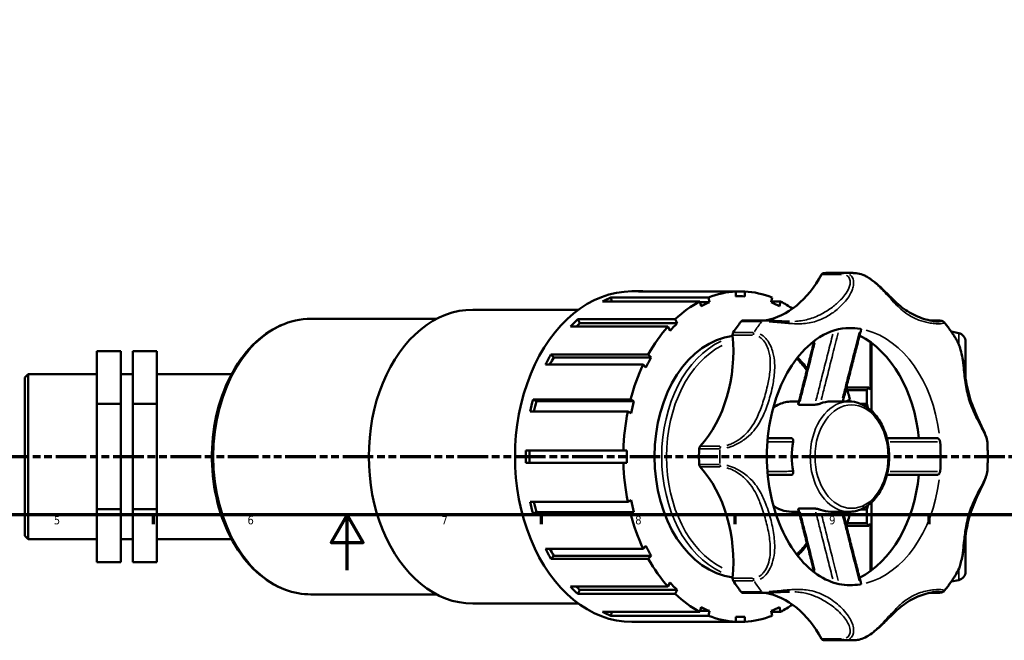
# Model space of a CAD drawing. Header units: millimetres. Extents: x 0 to 1099, y -440 to 851.
# Tile 3 of 11: x 302 to 658, y -25 to 199. Entities that reach past the tile are written whole.
import ezdxf

# ---------------------------------------------------------------- set-up
doc = ezdxf.new("R2010")
doc.units = ezdxf.units.MM
doc.linetypes.add('DOUBLE_DASH_CHAIN', pattern=[1.2403, 0.6614, -0.0827, 0.1654, -0.0827, 0.1654, -0.0827])
for name, color, linetype, lineweight in [('Border (ANSI)', 7, 'Continuous', 70), ('Section Line (ANSI)', 7, 'DOUBLE_DASH_CHAIN', 70), ('Visible (ANSI)', 7, 'Continuous', 50), ('Visible Narrow (ANSI)', 7, 'Continuous', 35)]:
    doc.layers.add(name, color=color, linetype=linetype, lineweight=lineweight)
doc.styles.add('Label Text (ANSI)', font='tahoma.ttf')
doc.styles.add('Note Text (ANSI)', font='tahoma.ttf')

# ---------------------------------------------------------------- blocks, each defined once
blk = doc.blocks.new('Borders Default Border')
at = {"layer": 'Border (ANSI)'}
for p, q in [((350.42, 20), (350.42, 16.55)), ((490.58, 20), (490.58, 16.55)), ((560.67, 20), (560.67, 16.55)), ((630.75, 20), (630.75, 16.55))]:
    blk.add_line(p, q, dxfattribs=at)
at = {"layer": 'Border (ANSI)', "flags": 128}
for points in [[(20, 20), (20, 574), (821, 574), (821, 20), (20, 20)], [(420.5, 0), (420.5, 20), (414.73, 10), (426.27, 10), (420.5, 20)]]:
    blk.add_lwpolyline(points, dxfattribs=at)
at = {"layer": 'Border (ANSI)', "char_height": 3.05, "attachment_point": 7, "style": 'Note Text (ANSI)'}
for s, insert in [('5', (314.48, 16.49)), ('6', (384.49, 16.49)), ('7', (454.6, 16.55)), ('8', (524.63, 16.48)), ('9', (594.7, 16.49))]:
    blk.add_mtext(s, dxfattribs=dict(at, insert=insert))
blk = doc.blocks.new('2dTransSection0')
at = {"layer": 'Section Line (ANSI)', "linetype": 'Continuous'}
for p, q in [((252.94, 51.03), (251.94, 46.03)), ((252.94, 46.03), (252.94, 51.03)), ((253.94, 46.03), (252.94, 51.03)), ((720.49, 51.03), (719.49, 46.03)), ((720.49, 46.03), (720.49, 51.03)), ((721.49, 46.03), (720.49, 51.03)), ((251.94, 46.03), (253.94, 46.03)), ((252.94, 41.03), (252.94, 46.03)), ((719.49, 46.03), (721.49, 46.03)), ((720.49, 41.03), (720.49, 46.03)), ((252.94, 41.03), (264.08, 41.03)), ((709.34, 41.03), (720.49, 41.03))]:
    blk.add_line(p, q, dxfattribs=at)
at = {"layer": 'Section Line (ANSI)', "linetype": 'DOUBLE_DASH_CHAIN', "ltscale": 16.726234}
blk.add_line((252.94, 41.03), (720.49, 41.03), dxfattribs=at)
at = {"layer": 'Section Line (ANSI)', "linetype": 'Continuous', "flags": 128}
for points in [[(253.94, 46.03), (252.94, 51.03), (251.94, 46.03), (253.94, 46.03)], [(721.49, 46.03), (720.49, 51.03), (719.49, 46.03), (721.49, 46.03)]]:
    blk.add_lwpolyline(points, dxfattribs=at)
at = {"layer": 'Section Line (ANSI)'}
for points in [[(253.94, 46.03), (252.94, 51.03), (251.94, 46.03), (253.94, 46.03)], [(721.49, 46.03), (720.49, 51.03), (719.49, 46.03), (721.49, 46.03)]]:
    blk.add_solid(points, dxfattribs=at)
at = {"layer": 'Section Line (ANSI)', "char_height": 4.57, "attachment_point": 7, "style": 'Label Text (ANSI)'}
for insert in [(245.58, 44.53), (723.96, 44.53)]:
    blk.add_mtext('A', dxfattribs=dict(at, insert=insert))

msp = doc.modelspace()

# ---------------------------------------------------------------- linework, layer by layer
at = {"layer": 'Visible (ANSI)'}
for p, q in [((594.633, 107.448), (602.147, 107.448)), ((523.446, 100.806), (527.36, 100.806)), ((560.987, 100.763), (525.762, 100.763)), ((560.987, 100.763), (564.183, 100.763)), ((560.987, 98.968), (560.987, 100.763)), ((564.183, 100.763), (564.183, 98.968)), ((548.012, 97.141), (512.788, 97.141)), ((515.827, 98.538), (551.052, 98.538)), ((515.827, 98.538), (516.148, 97.141)), ((548.404, 95.434), (548.012, 97.141)), ((551.444, 96.831), (548.083, 96.831)), ((551.052, 98.538), (551.444, 96.831)), ((562.585, 99.012), (560.987, 99.012)), ((573.725, 96.831), (574.117, 98.538)), ((573.797, 97.141), (577.157, 97.141)), ((577.157, 97.141), (576.765, 95.434)), ((465.913, 94.164), (504.082, 94.164)), ((407.423, 90.843), (452.838, 90.843)), ((503.825, 90.683), (539.05, 90.683)), ((503.825, 90.683), (504.571, 89.231)), ((539.796, 89.231), (504.571, 89.231)), ((539.05, 90.683), (539.796, 89.231)), ((570.96, 90.262), (563.445, 90.262)), ((631.264, 90.262), (633.335, 90.262)), ((536.464, 88.026), (501.24, 88.026)), ((537.21, 86.574), (536.464, 88.026)), ((641.536, 85.658), (638.839, 86.231)), ((609.635, 65.29), (609.635, 82.398)), ((610.031, 57.572), (610.031, 82.106)), ((644.031, 82.577), (644.031, 69.331)), ((330.031, 79.133), (338.698, 79.133)), ((330.031, 79.133), (330.031, 60.174)), ((338.698, 60.174), (338.698, 79.133)), ((351.698, 79.133), (343.031, 79.133)), ((343.031, 79.133), (343.031, 60.174)), ((351.698, 79.133), (351.698, 60.174)), ((494.127, 77.968), (529.352, 77.968)), ((494.127, 77.968), (495.154, 76.913)), ((530.378, 76.913), (495.154, 76.913)), ((529.352, 77.968), (530.378, 76.913)), ((527.473, 74.311), (492.249, 74.311)), ((528.5, 73.256), (527.473, 74.311)), ((304.031, 69.642), (305.223, 70.835)), ((304.031, 12.413), (304.031, 69.642)), ((305.223, 70.835), (305.223, 11.221)), ((305.223, 70.835), (330.031, 70.835)), ((338.698, 70.835), (343.031, 70.835)), ((351.698, 70.835), (378.712, 70.835)), ((609.085, 66.073), (600.965, 66.073)), ((601.278, 65.091), (608.35, 65.091)), ((608.35, 60.159), (608.35, 65.091)), ((609.635, 65.29), (609.085, 66.073)), ((487.682, 61.636), (522.907, 61.636)), ((487.682, 61.636), (488.889, 61.082)), ((524.114, 61.082), (488.889, 61.082)), ((522.907, 61.636), (524.114, 61.082)), ((581.15, 60.954), (583.812, 60.954)), ((595.309, 60.954), (601.954, 60.954)), ((601.056, 61.082), (602.263, 61.636)), ((330.031, 60.174), (338.698, 60.174)), ((330.031, 60.174), (330.031, 22.069)), ((338.698, 22.069), (338.698, 60.174)), ((351.698, 60.174), (343.031, 60.174)), ((343.031, 60.174), (343.031, 22.069)), ((351.698, 60.174), (351.698, 22.069)), ((521.919, 57.337), (486.694, 57.337)), ((523.126, 56.783), (521.919, 57.337)), ((583.927, 59.814), (589.591, 59.814)), ((608.35, 60.159), (606.012, 60.159)), ((485.121, 43.288), (520.345, 43.288)), ((520.345, 43.288), (521.614, 43.288)), ((520.345, 38.768), (485.121, 38.768)), ((521.614, 38.768), (520.345, 38.768)), ((521.919, 24.718), (523.126, 25.272)), ((330.031, 22.069), (338.698, 22.069)), ((330.031, 22.069), (330.031, 2.923)), ((338.698, 2.923), (338.698, 22.069)), ((351.698, 22.069), (343.031, 22.069)), ((343.031, 22.069), (343.031, 2.923)), ((351.698, 22.069), (351.698, 2.923)), ((486.694, 24.718), (521.919, 24.718)), ((583.927, 22.241), (589.591, 22.241)), ((606.012, 21.896), (608.35, 21.896)), ((608.35, 16.964), (608.35, 21.896)), ((610.031, -0.051), (610.031, 24.483)), ((488.889, 20.974), (487.682, 20.419)), ((522.907, 20.419), (487.682, 20.419)), ((524.114, 20.974), (488.889, 20.974)), ((524.114, 20.974), (522.907, 20.419)), ((581.15, 21.102), (583.812, 21.102)), ((595.309, 21.102), (601.954, 21.102)), ((602.263, 20.419), (601.056, 20.974)), ((600.965, 15.982), (609.085, 15.982)), ((608.35, 16.964), (601.278, 16.964)), ((609.085, 15.982), (609.635, 16.765)), ((609.635, -0.343), (609.635, 16.765)), ((304.031, 12.413), (305.223, 11.221)), ((305.223, 11.221), (330.031, 11.221)), ((338.698, 11.221), (343.031, 11.221)), ((351.698, 11.221), (378.712, 11.221)), ((644.031, 12.725), (644.031, -0.522)), ((492.249, 7.745), (527.473, 7.745)), ((527.473, 7.745), (528.5, 8.799)), ((495.154, 5.143), (494.127, 4.088)), ((529.352, 4.088), (494.127, 4.088)), ((530.378, 5.143), (495.154, 5.143)), ((530.378, 5.143), (529.352, 4.088)), ((330.031, 2.923), (338.698, 2.923)), ((351.698, 2.923), (343.031, 2.923)), ((501.24, -5.971), (536.464, -5.971)), ((536.464, -5.971), (537.21, -4.519)), ((641.536, -3.603), (638.839, -4.176)), ((407.423, -8.787), (452.838, -8.787)), ((504.571, -7.176), (503.825, -8.628)), ((539.05, -8.628), (503.825, -8.628)), ((539.796, -7.176), (504.571, -7.176)), ((539.796, -7.176), (539.05, -8.628)), ((563.445, -8.207), (570.96, -8.207)), ((633.335, -8.207), (631.264, -8.207)), ((465.913, -12.108), (504.082, -12.108)), ((548.012, -15.086), (548.404, -13.379)), ((576.765, -13.379), (577.157, -15.086)), ((512.788, -15.086), (548.012, -15.086)), ((516.148, -15.086), (515.827, -16.482)), ((551.052, -16.482), (515.827, -16.482)), ((551.444, -14.776), (548.083, -14.776)), ((551.444, -14.776), (551.052, -16.482)), ((560.987, -18.708), (560.987, -16.913)), ((562.585, -16.957), (560.987, -16.957)), ((564.183, -16.913), (564.183, -18.708)), ((574.117, -16.482), (573.725, -14.776)), ((577.157, -15.086), (573.797, -15.086)), ((523.446, -18.75), (527.36, -18.75)), ((525.762, -18.708), (560.987, -18.708)), ((564.183, -18.708), (560.987, -18.708)), ((594.633, -25.392), (602.147, -25.392))]:
    msp.add_line(p, q, dxfattribs=at)
for centre, start, end in [((640.881, 82.577), 0, 78), ((640.881, -0.522), 282, 0)]:
    msp.add_arc(centre, 3.15, start, end, dxfattribs=at)
for centre, major_axis, start_param, end_param in [((567.587, 133.366), (0, -43.489), 0.1319045, 0.916768), ((592.683, 106.159), (0, 1.23), 0.0423003, 0.916768), ((594.633, 41.028), (0, 66.42), 0, 0.0423003), ((523.446, 41.028), (0, 59.778), 0, 3.1415927), ((527.36, 41.028), (0, 59.778), 6.2453697, 6.3210009), ((562.585, 41.028), (0, 59.778), 0.0378156, 0.2763437), ((562.585, 41.028), (0, 59.778), 6.0068416, 6.2453697), ((527.36, 41.028), (0, 59.778), 0.2763437, 0.3519748), ((562.585, 41.028), (0, 59.778), 0.3519748, 0.590503), ((562.585, 41.028), (0, 57.985), 0.2751736, 0.353145), ((562.585, 41.028), (0, 57.985), 6.2441996, 6.322171), ((562.585, 41.028), (0, 57.985), 5.9300403, 6.0080117), ((562.585, 41.028), (0, 59.778), 5.8210055, 5.9312105), ((465.913, 41.028), (0, 53.136), 0, 3.1415927), ((527.36, 41.028), (0, 59.778), 0.590503, 0.6661341), ((527.36, 41.028), (0, -57.985), 3.7309255, 3.7673283), ((562.585, 41.028), (0, -57.985), 3.7309255, 3.8088969), ((594.633, 41.028), (0, -66.42), 3.8846906, 3.9692911), ((563.445, 89.032), (0, 1.23), 0, 0.7430979), ((562.585, 41.028), (0, -59.778), 3.8077267, 4.0462549), ((560.688, 85.133), (0, -1.23), 3.9692911, 4.8437589), ((602.147, 41.028), (0, 46.494), 6.1675696, 6.2831853), ((562.585, 41.028), (0, 43.837), 0.0882907, 3.0533019), ((529.339, 79.276), (0, 43.489), 3.7956209, 4.8437589), ((594.633, 41.028), (0, 46.494), 4.8557365, 5.9396885), ((527.36, 41.028), (0, 59.778), 0.9046622, 0.9802934), ((527.36, 41.028), (0, -57.985), 4.0450847, 4.101008), ((562.585, 41.028), (0, -57.985), 4.0450847, 4.1230562), ((562.585, 41.028), (0, -59.778), 4.121886, 4.3604142), ((562.585, 41.028), (0, 59.778), 5.0643638, 5.1453366), ((527.36, 41.028), (0, 59.778), 1.2188215, 1.2944526), ((527.36, 41.028), (0, -57.985), 4.359244, 4.4272631), ((562.585, 41.028), (0, -57.985), 4.359244, 4.4372154), ((595.309, 41.028), (0, 19.926), 0, 0.26923), ((562.585, 41.028), (0, 57.985), 5.063182, 5.0655339), ((562.585, 41.028), (0, -59.778), 4.4360453, 4.6745734), ((595.309, 41.028), (0, -19.926), 4.443159, 4.981619), ((602.147, 41.028), (0, 46.494), 4.5967732, 4.8280047), ((527.36, 41.028), (0, 59.778), 1.5329808, 1.6086119), ((527.36, 41.028), (0, -57.985), 4.6734033, 4.7513747), ((562.585, 41.028), (0, -57.985), 4.6734033, 4.7513747), ((594.633, 41.028), (0, -66.42), 4.6700887, 4.7546892), ((548.577, 43.784), (0, -1.23), 3.7956209, 4.6700887), ((562.585, 41.028), (0, -59.778), 4.7502045, 4.9887327), ((548.577, 38.271), (0, -1.23), 4.7546892, 5.629157), ((529.339, 2.78), (0, 43.489), 4.5810191, 5.629157), ((594.633, 41.028), (0, -46.494), 0.3434968, 1.4274488), ((562.585, 41.028), (0, -57.985), 4.9875625, 5.0655339), ((527.36, 41.028), (0, 59.778), 1.84714, 1.9227712), ((527.36, 41.028), (0, -57.985), 4.9975149, 5.0655339), ((595.309, 41.028), (0, -19.926), 6.0139553, 6.2831853), ((562.585, 41.028), (0, -59.778), 5.0643638, 5.3028919), ((562.585, 41.028), (0, 59.778), 4.2794414, 4.3604142), ((562.585, 41.028), (0, 57.985), 4.359244, 4.361596), ((527.36, 41.028), (0, 59.778), 2.1612993, 2.2369304), ((527.36, 41.028), (0, -57.985), 5.32377, 5.3796932), ((562.585, 41.028), (0, -57.985), 5.3017218, 5.3796932), ((562.585, 41.028), (0, -59.778), 5.3785231, 5.6170512), ((560.688, -3.078), (0, -1.23), 4.5810191, 5.4554869), ((527.36, 41.028), (0, 59.778), 2.4754586, 2.5510897), ((527.36, 41.028), (0, -57.985), 5.6574496, 5.6938525), ((562.585, 41.028), (0, -57.985), 5.6158811, 5.6938525), ((594.633, 41.028), (0, -66.42), 5.4554869, 5.5400874), ((602.147, 41.028), (0, -46.494), 0, 0.1156157), ((562.585, 41.028), (0, -59.778), 5.6926823, 5.9312105), ((563.445, -6.977), (0, -1.23), 5.5400874, 6.2831853), ((567.587, -51.311), (0, 43.489), 5.3664173, 6.1512809), ((562.585, 41.028), (0, -57.985), 5.9300403, 6.0080117), ((562.585, 41.028), (0, -57.985), 0.2751736, 0.353145), ((562.585, 41.028), (0, -59.778), 0.3519748, 0.4621798), ((527.36, 41.028), (0, -59.778), 5.9312105, 6.0068416), ((562.585, 41.028), (0, -59.778), 6.0068416, 6.2453697), ((562.585, 41.028), (0, -57.985), 6.2441996, 6.322171), ((562.585, 41.028), (0, -59.778), 0.0378156, 0.2763437), ((527.36, 41.028), (0, -59.778), 6.2453697, 6.3210009), ((592.683, -24.104), (0, -1.23), 5.3664173, 6.2408851), ((594.633, 41.028), (0, -66.42), 6.2408851, 6.2831853)]:
    msp.add_ellipse(centre, major_axis=major_axis, ratio=0.7071068, start_param=start_param, end_param=end_param, dxfattribs=at)
for points, knots in [([(604.436, 107.379), (604.284, 107.388), (604.131, 107.396), (603.826, 107.411), (603.673, 107.417), (603.368, 107.428), (603.216, 107.433), (602.91, 107.44), (602.758, 107.443), (602.452, 107.447), (602.3, 107.448), (602.147, 107.448)], [3.099191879, 3.099191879, 3.099191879, 3.099191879, 3.107672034, 3.107672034, 3.116152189, 3.116152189, 3.124632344, 3.124632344, 3.133112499, 3.133112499, 3.141592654, 3.141592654, 3.141592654, 3.141592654]), ([(634.432, 89.877), (634.033, 89.877), (633.474, 89.913), (632.293, 90.065), (631.687, 90.169), (630.116, 90.51), (629.12, 90.787), (627.131, 91.48), (626.137, 91.897), (624.21, 92.864), (623.278, 93.415), (621.474, 94.651), (620.602, 95.337), (618.862, 96.85), (617.993, 97.679), (616.236, 99.413), (615.352, 100.311), (613.789, 101.832), (613.156, 102.432), (611.977, 103.48), (611.446, 103.929), (610.434, 104.72), (609.959, 105.068), (609.04, 105.679), (608.6, 105.948), (607.741, 106.411), (607.324, 106.611), (606.113, 107.1), (605.311, 107.314), (604.497, 107.375), (604.467, 107.377), (604.436, 107.379)], [1.006859, 1.006859, 1.006859, 1.006859, 1.3573724, 1.3573724, 1.6619783, 1.6619783, 2.1131606, 2.1131606, 2.5643429, 2.5643429, 3.0155252, 3.0155252, 3.4667075, 3.4667075, 3.9178898, 3.9178898, 4.339264, 4.339264, 4.6041219, 4.6041219, 4.8051113, 4.8051113, 4.9722618, 4.9722618, 5.1194757, 5.1194757, 5.2544588, 5.2544588, 5.5087466, 5.5087466, 5.5186821, 5.5186821, 5.5186821, 5.5186821]), ([(407.423, 90.843), (403.663, 90.843), (399.906, 90.014), (392.743, 86.791), (389.346, 84.373), (383.217, 78.164), (380.502, 74.34), (376.06, 65.686), (374.343, 60.847), (372.087, 50.663), (371.55, 45.32), (371.709, 34.668), (372.403, 29.36), (374.962, 19.309), (376.826, 14.567), (381.552, 6.133), (384.413, 2.441), (390.846, -3.475), (394.412, -5.713), (401.173, -8.217), (404.297, -8.787), (407.423, -8.787)], [3.1415927, 3.1415927, 3.1415927, 3.1415927, 3.4496713, 3.4496713, 3.7632311, 3.7632311, 4.0845206, 4.0845206, 4.4087831, 4.4087831, 4.7333951, 4.7333951, 5.057949, 5.057949, 5.3825652, 5.3825652, 5.7066588, 5.7066588, 6.0271236, 6.0271236, 6.2831853, 6.2831853, 6.2831853, 6.2831853]), ([(580.342, 89.877), (579.745, 89.877), (579.124, 89.89), (577.846, 89.935), (577.189, 89.968), (575.859, 90.043), (575.187, 90.085), (573.87, 90.162), (573.226, 90.198), (572.019, 90.248), (571.457, 90.262), (570.96, 90.262)], [4.5488079, 4.5488079, 4.5488079, 4.5488079, 4.7501825, 4.7501825, 4.9515572, 4.9515572, 5.1529319, 5.1529319, 5.3543065, 5.3543065, 5.5556812, 5.5556812, 5.5556812, 5.5556812]), ([(633.335, 90.262), (633.597, 90.262), (633.842, 90.258), (634.292, 90.243), (634.497, 90.231), (634.869, 90.2), (635.035, 90.181), (635.342, 90.131), (635.479, 90.104), (635.716, 90.027), (635.801, 89.996), (635.964, 89.909), (636.025, 89.874), (636.167, 89.768), (636.249, 89.698), (636.337, 89.589)], [0, 0, 0, 0, 0.10635003, 0.10635003, 0.21270006, 0.21270006, 0.3190501, 0.3190501, 0.42540013, 0.42540013, 0.47857515, 0.47857515, 0.50516265, 0.50516265, 0.53175016, 0.53175016, 0.53175016, 0.53175016]), ([(640.676, 83.426), (640.409, 83.858), (640.137, 84.287), (639.585, 85.135), (639.304, 85.555), (638.734, 86.386), (638.445, 86.797), (637.857, 87.61), (637.559, 88.013), (636.954, 88.808), (636.648, 89.201), (636.337, 89.589)], [2.28920357, 2.28920357, 2.28920357, 2.28920357, 2.31507182, 2.31507182, 2.34094007, 2.34094007, 2.36680833, 2.36680833, 2.39267658, 2.39267658, 2.41854483, 2.41854483, 2.41854483, 2.41854483]), ([(602.147, 87.522), (598.561, 87.522), (594.924, 86.491), (588.378, 82.396), (585.501, 79.767), (580.563, 73.283), (578.458, 69.574), (575.098, 61.309), (573.834, 56.769), (572.298, 47.277), (572.03, 42.326), (572.533, 32.547), (573.306, 27.721), (575.779, 18.724), (577.475, 14.555), (581.533, 7.278), (583.893, 4.176), (588.988, -0.812), (591.721, -2.646), (597.022, -4.94), (599.59, -5.466), (602.147, -5.466)], [3.1415927, 3.1415927, 3.1415927, 3.1415927, 3.5581111, 3.5581111, 3.8898766, 3.8898766, 4.1906431, 4.1906431, 4.4874344, 4.4874344, 4.7850779, 4.7850779, 5.0830796, 5.0830796, 5.3801974, 5.3801974, 5.6776551, 5.6776551, 5.9862192, 5.9862192, 6.2831853, 6.2831853, 6.2831853, 6.2831853]), ([(599.664, 60.954), (600.031, 62.431), (600.401, 63.907), (601.227, 67.194), (601.684, 69.005), (602.602, 72.625), (603.061, 74.435), (603.982, 78.054), (604.443, 79.863), (605.366, 83.481), (605.828, 85.29), (606.291, 87.099)], [0.28248, 0.28248, 0.28248, 0.28248, 0.7526188, 0.7526188, 1.3296516, 1.3296516, 1.9066844, 1.9066844, 2.4837171, 2.4837171, 3.0607499, 3.0607499, 3.0607499, 3.0607499]), ([(605.94, 87.211), (606.047, 87.194), (606.131, 87.176), (606.254, 87.139), (606.287, 87.121), (606.291, 87.103), (606.291, 87.101), (606.291, 87.099)], [0, 0, 0, 0, 0.0457424, 0.0457424, 0.09484225, 0.09484225, 0.10102651, 0.10102651, 0.10102651, 0.10102651]), ([(583.562, 59.946), (584.011, 61.762), (584.464, 63.576), (585.375, 67.2), (585.832, 69.011), (586.748, 72.631), (587.207, 74.441), (588.127, 78.059), (588.588, 79.867), (589.153, 82.079), (589.256, 82.483), (589.359, 82.888)], [0.1131952, 0.1131952, 0.1131952, 0.1131952, 0.6897929, 0.6897929, 1.2663907, 1.2663907, 1.8429884, 1.8429884, 2.4195862, 2.4195862, 2.5484484, 2.5484484, 2.5484484, 2.5484484]), ([(651.888, 46.087), (651.842, 46.906), (651.616, 47.71), (651.08, 49.212), (650.789, 49.899), (650.064, 51.513), (649.614, 52.45), (648.621, 54.54), (648.078, 55.701), (647.056, 58.076), (646.576, 59.29), (645.723, 61.769), (645.349, 63.034), (644.708, 65.614), (644.441, 66.93), (643.975, 69.613), (643.776, 70.98), (643.375, 73.759), (643.174, 75.171), (642.727, 77.627), (642.506, 78.67), (642.035, 80.352), (641.822, 81.003), (641.316, 82.259), (641.024, 82.864), (640.676, 83.426)], [0.737775, 0.737775, 0.737775, 0.737775, 1.077305, 1.077305, 1.3527394, 1.3527394, 1.7103181, 1.7103181, 2.1328652, 2.1328652, 2.5554123, 2.5554123, 2.9779594, 2.9779594, 3.4005065, 3.4005065, 3.8230536, 3.8230536, 4.2456007, 4.2456007, 4.5577403, 4.5577403, 4.7604931, 4.7604931, 4.9632459, 4.9632459, 4.9632459, 4.9632459]), ([(581.15, 60.954), (579.644, 60.954), (578.14, 60.628), (575.96, 59.668), (575.223, 59.247), (574.519, 58.748)], [3.14159265, 3.14159265, 3.14159265, 3.14159265, 3.44356167, 3.44356167, 3.60588378, 3.60588378, 3.60588378, 3.60588378]), ([(601.954, 21.102), (603.46, 21.102), (604.964, 21.427), (607.836, 22.693), (609.199, 23.645), (611.672, 26.098), (612.771, 27.619), (614.577, 31.067), (615.278, 33.001), (616.203, 37.074), (616.427, 39.214), (616.378, 43.481), (616.105, 45.609), (615.084, 49.645), (614.336, 51.551), (612.431, 54.947), (611.274, 56.437), (608.666, 58.82), (607.219, 59.723), (604.478, 60.725), (603.217, 60.954), (601.954, 60.954)], [0, 0, 0, 0, 0.301969, 0.301969, 0.6117156, 0.6117156, 0.9332981, 0.9332981, 1.2598867, 1.2598867, 1.5871544, 1.5871544, 1.9143443, 1.9143443, 2.2416128, 2.2416128, 2.5679728, 2.5679728, 2.8884378, 2.8884378, 3.1415927, 3.1415927, 3.1415927, 3.1415927]), ([(583.927, 59.814), (583.812, 59.814), (583.719, 59.824), (583.596, 59.864), (583.564, 59.891), (583.56, 59.932), (583.561, 59.939), (583.562, 59.946)], [0, 0, 0, 0, 0.04863808, 0.04863808, 0.09362125, 0.09362125, 0.10276007, 0.10276007, 0.10276007, 0.10276007]), ([(591.562, 60.236), (591.453, 60.193), (591.322, 60.149), (591.019, 60.057), (590.844, 60.01), (590.475, 59.924), (590.281, 59.886), (590.003, 59.844), (589.911, 59.833), (589.741, 59.818), (589.662, 59.814), (589.591, 59.814)], [0, 0, 0, 0, 0.0480138, 0.0480138, 0.1023916, 0.1023916, 0.16150687, 0.16150687, 0.19234382, 0.19234382, 0.22253354, 0.22253354, 0.22253354, 0.22253354]), ([(581.003, 47.67), (580.517, 47.67), (580.034, 47.67), (578.745, 47.67), (577.942, 47.67), (577.141, 47.67), (575.785, 47.67), (574.434, 47.67), (572.892, 47.67), (572.699, 47.67), (572.506, 47.67)], [0.7454454, 0.7454454, 0.7454454, 0.7454454, 1.0812185, 1.0812185, 1.6423322, 1.6423322, 1.6423322, 2.5925373, 2.5925373, 2.728543, 2.728543, 2.728543, 2.728543]), ([(581.003, 47.67), (581.125, 47.67), (581.238, 47.637), (581.448, 47.512), (581.541, 47.412), (581.683, 47.159), (581.73, 47.005), (581.759, 46.753), (581.762, 46.67), (581.754, 46.5), (581.744, 46.414), (581.727, 46.328)], [0, 0, 0, 0, 0.05180102, 0.05180102, 0.10953443, 0.10953443, 0.16841294, 0.16841294, 0.19588711, 0.19588711, 0.22271692, 0.22271692, 0.22271692, 0.22271692]), ([(633.719, 47.67), (630.772, 47.67), (627.826, 47.67), (621.838, 47.67), (618.798, 47.67), (615.76, 47.67), (615.701, 47.67), (615.642, 47.67), (615.583, 47.67)], [0.7754117, 0.7754117, 0.7754117, 0.7754117, 1.7519917, 1.7519917, 2.7604052, 2.7604052, 2.7604052, 2.7799879, 2.7799879, 2.7799879, 2.7799879]), ([(633.719, 47.67), (633.847, 47.67), (633.977, 47.635), (634.229, 47.5), (634.35, 47.399), (634.553, 47.152), (634.636, 47.009), (634.754, 46.705), (634.791, 46.549), (634.804, 46.391)], [0, 0, 0, 0, 0.05404551, 0.05404551, 0.10912286, 0.10912286, 0.16095034, 0.16095034, 0.20887019, 0.20887019, 0.20887019, 0.20887019]), ([(651.888, 35.968), (651.927, 36.642), (651.957, 37.316), (652.003, 38.665), (652.018, 39.34), (652.033, 40.69), (652.033, 41.365), (652.018, 42.716), (652.003, 43.39), (651.957, 44.74), (651.927, 45.414), (651.888, 46.087)], [1.49105278, 1.49105278, 1.49105278, 1.49105278, 1.5229502, 1.5229502, 1.55484762, 1.55484762, 1.58674504, 1.58674504, 1.61864245, 1.61864245, 1.65053987, 1.65053987, 1.65053987, 1.65053987]), ([(581.727, 35.728), (581.757, 35.573), (581.766, 35.421), (581.743, 35.116), (581.706, 34.968), (581.585, 34.704), (581.497, 34.591), (581.334, 34.471), (581.273, 34.439), (581.143, 34.397), (581.074, 34.386), (581.003, 34.386)], [0, 0, 0, 0, 0.04801433, 0.04801433, 0.10239275, 0.10239275, 0.16150811, 0.16150811, 0.19234464, 0.19234464, 0.22253353, 0.22253353, 0.22253353, 0.22253353]), ([(634.804, 35.664), (634.791, 35.513), (634.757, 35.363), (634.648, 35.072), (634.571, 34.934), (634.382, 34.689), (634.268, 34.586), (634.077, 34.471), (634.006, 34.439), (633.863, 34.397), (633.791, 34.386), (633.719, 34.386)], [0, 0, 0, 0, 0.04574262, 0.04574262, 0.09484284, 0.09484284, 0.14795887, 0.14795887, 0.17819119, 0.17819119, 0.20828359, 0.20828359, 0.20828359, 0.20828359]), ([(640.676, -1.37), (641.191, -0.537), (641.587, 0.389), (642.124, 1.991), (642.307, 2.65), (642.664, 4.133), (642.827, 4.959), (643.163, 6.865), (643.323, 7.944), (643.68, 10.406), (643.874, 11.781), (644.321, 14.481), (644.574, 15.805), (645.182, 18.403), (645.537, 19.676), (646.357, 22.171), (646.821, 23.393), (647.822, 25.785), (648.359, 26.955), (649.437, 29.238), (649.978, 30.351), (650.817, 32.217), (651.141, 32.986), (651.653, 34.49), (651.846, 35.223), (651.888, 35.968)], [0.592493, 0.592493, 0.592493, 0.592493, 0.8931077, 0.8931077, 1.094362, 1.094362, 1.3412752, 1.3412752, 1.6643509, 1.6643509, 2.0868979, 2.0868979, 2.5094448, 2.5094448, 2.9319918, 2.9319918, 3.3545388, 3.3545388, 3.7770857, 3.7770857, 4.1996327, 4.1996327, 4.5087976, 4.5087976, 4.8179626, 4.8179626, 4.8179626, 4.8179626]), ([(572.506, 34.386), (572.602, 34.386), (572.697, 34.386), (574.224, 34.386), (575.657, 34.386), (577.096, 34.386), (577.92, 34.386), (578.745, 34.386), (580.049, 34.386), (580.525, 34.386), (581.003, 34.386)], [1.6846355, 1.6846355, 1.6846355, 1.6846355, 1.7519917, 1.7519917, 2.7604052, 2.7604052, 2.7604052, 3.3371695, 3.3371695, 3.6677333, 3.6677333, 3.6677333, 3.6677333]), ([(615.583, 34.386), (615.611, 34.386), (615.638, 34.386), (615.666, 34.386), (618.528, 34.386), (621.393, 34.386), (627.411, 34.386), (630.565, 34.386), (633.719, 34.386)], [1.6331906, 1.6331906, 1.6331906, 1.6331906, 1.6423322, 1.6423322, 1.6423322, 2.5925373, 2.5925373, 3.6377668, 3.6377668, 3.6377668, 3.6377668]), ([(574.519, 23.307), (575.434, 22.659), (576.407, 22.142), (578.626, 21.33), (579.888, 21.102), (581.15, 21.102)], [5.81889418, 5.81889418, 5.81889418, 5.81889418, 6.03003047, 6.03003047, 6.28318531, 6.28318531, 6.28318531, 6.28318531]), ([(583.562, 22.109), (583.56, 22.118), (583.56, 22.126), (583.566, 22.166), (583.599, 22.193), (583.721, 22.231), (583.814, 22.241), (583.927, 22.241)], [0.0829479, 0.0829479, 0.0829479, 0.0829479, 0.09343153, 0.09343153, 0.13746589, 0.13746589, 0.18563869, 0.18563869, 0.18563869, 0.18563869]), ([(589.359, -0.832), (589.256, -0.428), (589.153, -0.024), (588.588, 2.188), (588.127, 3.997), (587.207, 7.615), (586.748, 9.424), (585.832, 13.044), (585.375, 14.855), (584.464, 18.479), (584.011, 20.293), (583.562, 22.109)], [0.6558558, 0.6558558, 0.6558558, 0.6558558, 0.7847181, 0.7847181, 1.3613158, 1.3613158, 1.9379136, 1.9379136, 2.5145113, 2.5145113, 3.0911091, 3.0911091, 3.0911091, 3.0911091]), ([(589.591, 22.241), (589.713, 22.241), (589.857, 22.23), (590.186, 22.186), (590.374, 22.152), (590.753, 22.068), (590.945, 22.018), (591.206, 21.942), (591.286, 21.917), (591.433, 21.868), (591.501, 21.843), (591.562, 21.819)], [0, 0, 0, 0, 0.05180038, 0.05180038, 0.1095334, 0.1095334, 0.16841235, 0.16841235, 0.19588662, 0.19588662, 0.22271693, 0.22271693, 0.22271693, 0.22271693]), ([(606.291, -5.044), (605.828, -3.235), (605.366, -1.426), (604.443, 2.192), (603.982, 4.001), (603.061, 7.62), (602.602, 9.43), (601.684, 13.05), (601.227, 14.861), (600.401, 18.148), (600.031, 19.625), (599.664, 21.102)], [0.1433411, 0.1433411, 0.1433411, 0.1433411, 0.7203739, 0.7203739, 1.2974067, 1.2974067, 1.8744394, 1.8744394, 2.4514722, 2.4514722, 2.921611, 2.921611, 2.921611, 2.921611]), ([(583.289, 5.202), (583.443, 5.353), (583.596, 5.507), (584.819, 6.76), (585.838, 7.951), (586.799, 9.226)], [0.60887598, 0.60887598, 0.60887598, 0.60887598, 0.62686956, 0.62686956, 0.7539031, 0.7539031, 0.7539031, 0.7539031]), ([(636.337, -7.533), (636.648, -7.145), (636.954, -6.752), (637.559, -5.957), (637.857, -5.555), (638.445, -4.742), (638.734, -4.331), (639.304, -3.499), (639.585, -3.08), (640.137, -2.231), (640.409, -1.803), (640.676, -1.37)], [0.72304782, 0.72304782, 0.72304782, 0.72304782, 0.74891608, 0.74891608, 0.77478433, 0.77478433, 0.80065258, 0.80065258, 0.82652083, 0.82652083, 0.85238908, 0.85238908, 0.85238908, 0.85238908]), ([(606.291, -5.044), (606.291, -5.044), (606.291, -5.045), (606.293, -5.061), (606.263, -5.08), (606.139, -5.119), (606.052, -5.138), (605.94, -5.156)], [0.10757236, 0.10757236, 0.10757236, 0.10757236, 0.1091228, 0.1091228, 0.16095027, 0.16095027, 0.20887019, 0.20887019, 0.20887019, 0.20887019]), ([(570.96, -8.207), (571.457, -8.207), (572.02, -8.192), (573.226, -8.143), (573.871, -8.107), (575.187, -8.03), (575.859, -7.988), (577.188, -7.913), (577.846, -7.88), (579.124, -7.834), (579.745, -7.821), (580.342, -7.821)], [0, 0, 0, 0, 0.2013718, 0.2013718, 0.4027436, 0.4027436, 0.6041154, 0.6041154, 0.8054872, 0.8054872, 1.006859, 1.006859, 1.006859, 1.006859]), ([(604.436, -25.324), (605.137, -25.282), (605.855, -25.113), (607.349, -24.57), (608.124, -24.176), (609.714, -23.206), (610.52, -22.614), (611.751, -21.616), (612.204, -21.225), (613.156, -20.372), (613.649, -19.908), (614.71, -18.885), (615.268, -18.329), (616.517, -17.083), (617.194, -16.406), (618.743, -14.911), (619.605, -14.124), (621.352, -12.69), (622.238, -12.044), (624.075, -10.885), (625.028, -10.372), (626.983, -9.482), (627.986, -9.105), (629.967, -8.492), (630.945, -8.257), (632.363, -8), (632.857, -7.931), (633.741, -7.841), (634.132, -7.821), (634.432, -7.821)], [0.0369989, 0.0369989, 0.0369989, 0.0369989, 0.2651289, 0.2651289, 0.5159091, 0.5159091, 0.7980164, 0.7980164, 0.9721193, 0.9721193, 1.177258, 1.177258, 1.4311476, 1.4311476, 1.7666465, 1.7666465, 2.2178274, 2.2178274, 2.6690083, 2.6690083, 3.1201892, 3.1201892, 3.5713701, 3.5713701, 4.022551, 4.022551, 4.2856794, 4.2856794, 4.5488079, 4.5488079, 4.5488079, 4.5488079]), ([(636.337, -7.533), (636.256, -7.634), (636.18, -7.701), (636.023, -7.822), (635.949, -7.864), (635.767, -7.956), (635.677, -7.986), (635.438, -8.057), (635.299, -8.084), (634.987, -8.131), (634.818, -8.15), (634.439, -8.179), (634.23, -8.19), (633.794, -8.204), (633.572, -8.207), (633.335, -8.207)], [5.02391444, 5.02391444, 5.02391444, 5.02391444, 5.04837493, 5.04837493, 5.08145257, 5.08145257, 5.14061175, 5.14061175, 5.24696509, 5.24696509, 5.35331843, 5.35331843, 5.45967178, 5.45967178, 5.55568116, 5.55568116, 5.55568116, 5.55568116]), ([(602.147, -25.392), (602.3, -25.392), (602.452, -25.391), (602.758, -25.388), (602.91, -25.385), (603.216, -25.378), (603.368, -25.373), (603.673, -25.362), (603.826, -25.356), (604.131, -25.341), (604.284, -25.333), (604.436, -25.324)], [6.283185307, 6.283185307, 6.283185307, 6.283185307, 6.291665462, 6.291665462, 6.300145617, 6.300145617, 6.308625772, 6.308625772, 6.317105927, 6.317105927, 6.325586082, 6.325586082, 6.325586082, 6.325586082])]:
    msp.add_open_spline(points, degree=3, knots=knots, dxfattribs=at)
msp.add_open_spline([(586.799, 72.829), (585.702, 74.285), (584.529, 75.631), (583.289, 76.854)], degree=3, dxfattribs=at)
for points, weights in [([(608.35, 65.091), (608.732, 65.592), (609.085, 66.073)], [1, 1.0009900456, 1.00116312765]), ([(608.753, 58.628), (608.556, 59.385), (608.35, 60.159)], [1.00082841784, 1.00053227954, 1]), ([(608.35, 21.896), (608.556, 22.671), (608.753, 23.428)], [1, 1.00053227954, 1.00082841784]), ([(609.085, 15.982), (608.732, 16.463), (608.35, 16.964)], [1.00116312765, 1.0009900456, 1])]:
    msp.add_rational_spline(points, weights, degree=2, dxfattribs=at)
at = {"layer": 'Visible Narrow (ANSI)'}
for p, q in [((592.369, 106.908), (599.132, 106.908)), ((599.785, 107.388), (593.022, 107.388)), ((563.232, 89.938), (569.995, 89.938)), ((631.411, 90.251), (633.125, 90.251)), ((567.187, 85.966), (560.424, 85.966)), ((641.536, 82.092), (641.536, 85.648)), ((560.202, 84.972), (566.965, 84.972)), ((548.084, 43.836), (554.847, 43.836)), ((555.187, 44.761), (548.424, 44.761)), ((554.847, 38.219), (548.084, 38.219)), ((548.424, 37.295), (555.187, 37.295)), ((566.965, -2.917), (560.202, -2.917)), ((641.536, -3.593), (641.536, -0.037)), ((560.424, -3.91), (567.187, -3.91)), ((569.995, -7.882), (563.232, -7.882)), ((633.125, -8.196), (631.411, -8.196)), ((599.132, -24.852), (592.369, -24.852)), ((593.022, -25.333), (599.785, -25.333))]:
    msp.add_line(p, q, dxfattribs=at)
for centre, major_axis, start_param, end_param in [((600.198, 106.159), (0, 1.23), 0.0860236, 0.8730447), ((602.147, 41.028), (0, 66.42), 0.002115, 0.0401852), ((407.423, 41.028), (0, -49.815), 3.2986723, 6.1261057), ((602.147, 41.028), (0, -66.42), 3.8889206, 3.965061), ((570.96, 89.032), (0, 1.23), 0.0371549, 0.705943), ((633.335, 89.032), (0, 1.23), 0.0065685, 0.1248014), ((568.203, 85.133), (0, 1.23), 0.8714218, 1.6584428), ((602.147, 41.028), (0, 46.494), 4.894983, 6.1005913), ((565.194, 41.028), (0, 43.837), 0.3117855, 2.8298071), ((566.064, 41.028), (0, -42.607), 3.4812946, 5.9434833), ((566.064, 41.028), (0, -42.607), 2.3981474, 2.5405297), ((581.15, 41.028), (0, 19.926), 0.02469, 0.4691109), ((601.954, 41.028), (0, 19.926), 0.1570796, 2.984513), ((602.147, 41.028), (0, -66.42), 4.6743188, 4.7504592), ((556.092, 43.784), (0, -1.23), 3.8393443, 4.6263653), ((556.092, 38.271), (0, 1.23), 1.65682, 2.443841), ((602.147, 41.028), (0, -46.494), 0.182594, 1.3882023), ((581.15, 41.028), (0, -19.926), 5.8140744, 6.2584953), ((566.064, 41.028), (0, -42.607), 0.601063, 0.7434452), ((568.203, -3.078), (0, -1.23), 4.6247425, 5.4117635), ((602.147, 41.028), (0, -66.42), 5.4597169, 5.5358574), ((570.96, -6.977), (0, -1.23), 5.5772423, 6.2460304), ((633.335, -6.977), (0, -1.23), 6.1583839, 6.2766168), ((600.198, -24.104), (0, -1.23), 5.4101407, 6.1971617), ((602.147, 41.028), (0, -66.42), 6.2430001, 6.2810703)]:
    msp.add_ellipse(centre, major_axis=major_axis, ratio=0.7071068, start_param=start_param, end_param=end_param, dxfattribs=at)
msp.add_ellipse((602.824, 41.028), major_axis=(0, -18.696), ratio=0.7071068, dxfattribs=at)
for points, knots in [([(572.977, 89.827), (573.46, 89.792), (573.961, 89.751), (576.355, 89.538), (578.306, 89.327), (582.066, 89.06), (583.841, 89.026), (587.35, 89.283), (589.024, 89.633), (591.531, 90.522), (592.412, 90.911), (594.607, 92.063), (595.917, 92.916), (598.239, 94.762), (599.262, 95.708), (600.774, 97.416), (601.321, 98.12), (602.373, 99.735), (602.851, 100.663), (603.358, 102.178), (603.489, 102.756), (603.601, 103.966), (603.556, 104.595), (603.202, 105.74), (602.886, 106.253), (602.326, 106.726), (602.213, 106.809), (602.093, 106.883)], [-5.2778971, -5.2778971, -5.2778971, -5.2778971, -5.1384972, -5.1384972, -4.6211198, -4.6211198, -4.0318639, -4.0318639, -3.3212895, -3.3212895, -2.9215548, -2.9215548, -2.3167478, -2.3167478, -1.8134932, -1.8134932, -1.493972, -1.493972, -1.1129912, -1.1129912, -0.8808497, -0.8808497, -0.6146302, -0.6146302, -0.3414612, -0.3414612, -0.2777841, -0.2777841, -0.2777841, -0.2777841]), ([(606.636, 106.85), (607.037, 106.693), (607.443, 106.504), (609.432, 105.433), (610.958, 104.192), (613.844, 101.477), (615.175, 99.995), (617.888, 97.024), (619.24, 95.574), (621.443, 93.649), (622.254, 93.022), (624.375, 91.621), (625.733, 90.935), (628.313, 89.97), (629.516, 89.641), (631.422, 89.278), (632.147, 89.181), (633.636, 89.06), (634.384, 89.055), (635.358, 89.132), (635.673, 89.18), (636.009, 89.27), (636.096, 89.3), (636.166, 89.331)], [-5.2693355, -5.2693355, -5.2693355, -5.2693355, -5.1381283, -5.1381283, -4.6206721, -4.6206721, -4.0313957, -4.0313957, -3.3208619, -3.3208619, -2.92124, -2.92124, -2.31669, -2.31669, -1.8134746, -1.8134746, -1.4940153, -1.4940153, -1.1130185, -1.1130185, -0.8808638, -0.8808638, -0.7810968, -0.7810968, -0.7810968, -0.7810968]), ([(600.926, 106.615), (601.127, 106.519), (601.308, 106.401), (601.848, 105.935), (602.102, 105.496), (602.356, 104.513), (602.363, 103.972), (602.197, 102.929), (602.047, 102.43), (601.503, 101.118), (601.016, 100.309), (599.96, 98.891), (599.416, 98.269), (597.921, 96.746), (596.915, 95.889), (594.637, 94.181), (593.354, 93.365), (591.219, 92.216), (590.366, 91.813), (587.956, 90.849), (586.369, 90.408), (583.863, 90.047), (583.103, 89.973), (582.303, 89.929)], [0.2274404, 0.2274404, 0.2274404, 0.2274404, 0.3414612, 0.3414612, 0.6146302, 0.6146302, 0.8808497, 0.8808497, 1.1129912, 1.1129912, 1.493972, 1.493972, 1.8134932, 1.8134932, 2.3167478, 2.3167478, 2.9215548, 2.9215548, 3.3212895, 3.3212895, 4.0318639, 4.0318639, 4.3213675, 4.3213675, 4.3213675, 4.3213675]), ([(633.563, 90.249), (633.74, 90.246), (633.905, 90.242), (634.449, 90.218), (634.754, 90.188), (635.234, 90.105), (635.342, 90.047), (635.28, 89.95), (635.117, 89.911), (634.786, 89.885), (634.705, 89.881), (634.617, 89.879)], [0.05034295, 0.05034295, 0.05034295, 0.05034295, 0.13133156, 0.13133156, 0.34146205, 0.34146205, 0.61463168, 0.61463168, 0.88086383, 0.88086383, 0.95651604, 0.95651604, 0.95651604, 0.95651604]), ([(591.892, 61.582), (592.026, 62.126), (592.16, 62.67), (592.71, 64.891), (593.129, 66.567), (593.549, 68.242), (594.389, 71.593), (595.236, 74.942), (596.719, 80.787), (597.353, 83.283), (597.989, 85.779)], [-2.843297, -2.843297, -2.843297, -2.843297, -2.6699981, -2.6699981, -2.1359052, -2.1359052, -2.1359052, -1.0679526, -1.0679526, -0.2717046, -0.2717046, -0.2717046, -0.2717046]), ([(605.603, 85.899), (604.952, 83.358), (604.301, 80.817), (602.792, 74.921), (601.935, 71.567), (601.08, 68.211), (600.655, 66.541), (600.23, 64.87), (599.728, 62.888), (599.649, 62.578), (599.571, 62.268)], [-2.9451953, -2.9451953, -2.9451953, -2.9451953, -2.1344829, -2.1344829, -1.0648747, -1.0648747, -1.0648747, -0.5324373, -0.5324373, -0.4336462, -0.4336462, -0.4336462, -0.4336462]), ([(557.759, 44.186), (558.184, 44.292), (558.618, 44.42), (559.537, 44.736), (560.022, 44.926), (561.785, 45.71), (563.013, 46.433), (565.14, 48.004), (566.059, 48.843), (567.678, 50.605), (568.381, 51.528), (570.035, 54.061), (570.849, 55.72), (572.269, 59.21), (572.874, 61.048), (573.697, 64.027), (573.966, 65.124), (574.55, 67.907), (574.822, 69.619), (575.036, 72.518), (575.058, 73.687), (574.913, 76.152), (574.727, 77.45), (574.183, 79.48), (573.921, 80.232), (573.223, 81.779), (572.765, 82.562), (571.666, 83.979), (571.018, 84.602), (570.153, 85.173), (569.987, 85.272), (569.819, 85.362)], [-5.2779492, -5.2779492, -5.2779492, -5.2779492, -5.1493399, -5.1493399, -5.006867, -5.006867, -4.6239195, -4.6239195, -4.2616466, -4.2616466, -3.8993737, -3.8993737, -3.29906, -3.29906, -2.6853665, -2.6853665, -2.3387533, -2.3387533, -1.8212102, -1.8212102, -1.4795506, -1.4795506, -1.1038344, -1.1038344, -0.8760269, -0.8760269, -0.6141154, -0.6141154, -0.3411752, -0.3411752, -0.2777868, -0.2777868, -0.2777868, -0.2777868]), ([(569.299, 84.43), (569.443, 84.349), (569.585, 84.26), (570.324, 83.746), (570.871, 83.183), (571.785, 81.901), (572.158, 81.189), (572.714, 79.779), (572.915, 79.09), (573.316, 77.225), (573.43, 76.023), (573.461, 73.726), (573.396, 72.629), (573.096, 69.89), (572.793, 68.257), (572.183, 65.576), (571.91, 64.514), (571.098, 61.614), (570.522, 59.81), (569.213, 56.375), (568.48, 54.738), (567.019, 52.247), (566.402, 51.34), (564.99, 49.614), (564.191, 48.796), (562.344, 47.267), (561.279, 46.566), (559.747, 45.81), (559.326, 45.626), (558.526, 45.322), (558.148, 45.199), (557.778, 45.097)], [0.2777868, 0.2777868, 0.2777868, 0.2777868, 0.3411752, 0.3411752, 0.6141154, 0.6141154, 0.8760269, 0.8760269, 1.1038344, 1.1038344, 1.4795506, 1.4795506, 1.8212102, 1.8212102, 2.3387533, 2.3387533, 2.6853665, 2.6853665, 3.29906, 3.29906, 3.8993737, 3.8993737, 4.2616466, 4.2616466, 4.6239195, 4.6239195, 5.006867, 5.006867, 5.1493399, 5.1493399, 5.2779492, 5.2779492, 5.2779492, 5.2779492]), ([(584.218, 60.988), (584.403, 61.73), (584.587, 62.472), (585.159, 64.756), (585.546, 66.298), (585.935, 67.839), (586.815, 71.328), (587.701, 74.814), (588.91, 79.56), (589.231, 80.82), (589.552, 82.08)], [0.2549261, 0.2549261, 0.2549261, 0.2549261, 0.4908701, 0.4908701, 0.9817403, 0.9817403, 0.9817403, 2.0930223, 2.0930223, 2.4949328, 2.4949328, 2.4949328, 2.4949328]), ([(596.029, 85.265), (595.471, 83.079), (594.913, 80.893), (593.503, 75.358), (592.651, 72.008), (591.804, 68.655), (591.381, 66.979), (590.959, 65.301), (590.333, 62.801), (590.128, 61.979), (589.923, 61.157)], [0.3707601, 0.3707601, 0.3707601, 0.3707601, 1.0679526, 1.0679526, 2.1359052, 2.1359052, 2.1359052, 2.6699981, 2.6699981, 2.9315565, 2.9315565, 2.9315565, 2.9315565]), ([(641.549, 81.626), (641.697, 81.238), (641.831, 80.837), (642.296, 79.261), (642.538, 78.027), (642.926, 75.545), (643.073, 74.295), (643.442, 71.009), (643.657, 68.997), (644.307, 65.052), (644.75, 63.119), (645.681, 60.2), (646.064, 59.169), (647.111, 56.655), (647.823, 55.2), (649.023, 52.878), (649.505, 51.978), (650.453, 50.153), (650.914, 49.234), (651.412, 48.022), (651.539, 47.679), (651.639, 47.35)], [-4.7519724, -4.7519724, -4.7519724, -4.7519724, -4.6250499, -4.6250499, -4.2629152, -4.2629152, -3.9007804, -3.9007804, -3.2999972, -3.2999972, -2.6859304, -2.6859304, -2.3389517, -2.3389517, -1.8212842, -1.8212842, -1.4794351, -1.4794351, -1.1037608, -1.1037608, -0.9490486, -0.9490486, -0.9490486, -0.9490486]), ([(572.859, 46.382), (573.305, 46.381), (573.751, 46.379), (575.545, 46.372), (576.895, 46.366), (578.25, 46.358), (579.05, 46.353), (579.852, 46.347), (580.857, 46.337), (581.056, 46.335), (581.256, 46.333)], [-2.906972, -2.906972, -2.906972, -2.906972, -2.5925373, -2.5925373, -1.6423322, -1.6423322, -1.6423322, -1.0812185, -1.0812185, -0.9422559, -0.9422559, -0.9422559, -0.9422559]), ([(616.826, 46.36), (619.683, 46.368), (622.542, 46.374), (628.22, 46.383), (631.038, 46.387), (633.857, 46.39)], [-2.7005695, -2.7005695, -2.7005695, -2.7005695, -1.7519917, -1.7519917, -0.8178695, -0.8178695, -0.8178695, -0.8178695]), ([(569.818, -3.304), (570.159, -3.123), (570.492, -2.904), (571.162, -2.372), (571.497, -2.052), (572.653, -0.758), (573.329, 0.403), (574.292, 2.806), (574.603, 4.041), (574.979, 6.525), (575.046, 7.774), (574.996, 11.059), (574.735, 13.069), (573.978, 17.011), (573.479, 18.943), (572.575, 21.859), (572.221, 22.889), (571.254, 25.402), (570.599, 26.856), (569.284, 29.178), (568.7, 30.077), (567.299, 31.901), (566.463, 32.821), (564.92, 34.2), (564.292, 34.697), (562.849, 35.696), (562.018, 36.187), (560.25, 37.054), (559.31, 37.425), (558.18, 37.76), (557.968, 37.818), (557.759, 37.87)], [-5.2779492, -5.2779492, -5.2779492, -5.2779492, -5.1493228, -5.1493228, -5.0068537, -5.0068537, -4.6239009, -4.6239009, -4.2616257, -4.2616257, -3.8993505, -3.8993505, -3.2990446, -3.2990446, -2.6853572, -2.6853572, -2.3387501, -2.3387501, -1.821209, -1.821209, -1.4795525, -1.4795525, -1.1038357, -1.1038357, -0.8760275, -0.8760275, -0.6141155, -0.6141155, -0.3411753, -0.3411753, -0.2777868, -0.2777868, -0.2777868, -0.2777868]), ([(557.778, 36.959), (557.961, 36.909), (558.145, 36.853), (559.129, 36.531), (559.946, 36.174), (561.481, 35.335), (562.202, 34.86), (563.455, 33.889), (564, 33.404), (565.341, 32.058), (566.07, 31.158), (567.299, 29.366), (567.815, 28.481), (568.987, 26.194), (569.582, 24.76), (570.481, 22.29), (570.816, 21.279), (571.688, 18.428), (572.19, 16.551), (572.995, 12.766), (573.301, 10.856), (573.473, 7.773), (573.463, 6.609), (573.229, 4.311), (573.003, 3.176), (572.247, 0.98), (571.696, -0.074), (570.727, -1.243), (570.444, -1.532), (569.875, -2.012), (569.59, -2.209), (569.298, -2.372)], [0.2777868, 0.2777868, 0.2777868, 0.2777868, 0.3411753, 0.3411753, 0.6141155, 0.6141155, 0.8760275, 0.8760275, 1.1038357, 1.1038357, 1.4795525, 1.4795525, 1.821209, 1.821209, 2.3387501, 2.3387501, 2.6853572, 2.6853572, 3.2990446, 3.2990446, 3.8993505, 3.8993505, 4.2616257, 4.2616257, 4.6239009, 4.6239009, 5.0068537, 5.0068537, 5.1493228, 5.1493228, 5.2779492, 5.2779492, 5.2779492, 5.2779492]), ([(581.256, 35.722), (581.064, 35.72), (580.872, 35.718), (579.852, 35.709), (579.028, 35.703), (578.206, 35.697), (576.768, 35.688), (575.335, 35.682), (573.556, 35.676), (573.207, 35.674), (572.859, 35.673)], [-3.4709227, -3.4709227, -3.4709227, -3.4709227, -3.3371695, -3.3371695, -2.7604052, -2.7604052, -2.7604052, -1.7519917, -1.7519917, -1.5062064, -1.5062064, -1.5062064, -1.5062064]), ([(633.857, 35.665), (630.831, 35.669), (627.806, 35.673), (622.129, 35.683), (619.476, 35.688), (616.826, 35.696)], [-3.595309, -3.595309, -3.595309, -3.595309, -2.5925373, -2.5925373, -1.712609, -1.712609, -1.712609, -1.712609]), ([(651.639, 34.705), (651.415, 33.971), (651.064, 33.17), (650.229, 31.451), (649.738, 30.527), (648.404, 27.995), (647.544, 26.335), (646.018, 22.845), (645.356, 21.007), (644.561, 18.028), (644.32, 16.931), (643.816, 14.148), (643.6, 12.436), (643.271, 9.537), (643.147, 8.368), (642.838, 5.904), (642.65, 4.605), (642.218, 2.576), (642.025, 1.823), (641.713, 0.875), (641.634, 0.651), (641.549, 0.43)], [-4.6066891, -4.6066891, -4.6066891, -4.6066891, -4.2616466, -4.2616466, -3.8993737, -3.8993737, -3.29906, -3.29906, -2.6853665, -2.6853665, -2.3387533, -2.3387533, -1.8212102, -1.8212102, -1.4795506, -1.4795506, -1.1038344, -1.1038344, -0.8760269, -0.8760269, -0.8037665, -0.8037665, -0.8037665, -0.8037665]), ([(589.552, -0.025), (589.23, 1.24), (588.907, 2.504), (587.697, 7.258), (586.81, 10.748), (585.929, 14.241), (585.541, 15.778), (585.154, 17.316), (584.585, 19.591), (584.402, 20.329), (584.218, 21.067)], [0.7093715, 0.7093715, 0.7093715, 0.7093715, 1.1125978, 1.1125978, 2.2251956, 2.2251956, 2.2251956, 2.7147503, 2.7147503, 2.9493782, 2.9493782, 2.9493782, 2.9493782]), ([(589.923, 20.899), (590.127, 20.081), (590.33, 19.264), (590.954, 16.775), (591.374, 15.103), (591.797, 13.431), (592.645, 10.074), (593.497, 6.718), (594.91, 1.173), (595.469, -1.019), (596.029, -3.21)], [0.2725345, 0.2725345, 0.2725345, 0.2725345, 0.5324373, 0.5324373, 1.0648747, 1.0648747, 1.0648747, 2.1344829, 2.1344829, 2.833331, 2.833331, 2.833331, 2.833331]), ([(597.989, -3.723), (597.352, -1.222), (596.716, 1.279), (595.23, 7.134), (594.382, 10.488), (593.541, 13.844), (593.122, 15.515), (592.705, 17.185), (592.158, 19.396), (592.025, 19.935), (591.892, 20.474)], [-2.9323864, -2.9323864, -2.9323864, -2.9323864, -2.1344829, -2.1344829, -1.0648747, -1.0648747, -1.0648747, -0.5324373, -0.5324373, -0.360794, -0.360794, -0.360794, -0.360794]), ([(599.571, 19.787), (599.65, 19.472), (599.73, 19.157), (600.235, 17.165), (600.661, 15.489), (601.088, 13.813), (601.941, 10.462), (602.797, 7.113), (604.303, 1.228), (604.953, -1.308), (605.603, -3.844)], [-2.7704448, -2.7704448, -2.7704448, -2.7704448, -2.6699981, -2.6699981, -2.1359052, -2.1359052, -2.1359052, -1.0679526, -1.0679526, -0.2588958, -0.2588958, -0.2588958, -0.2588958]), ([(602.09, -24.826), (602.354, -24.663), (602.584, -24.465), (603.494, -23.383), (603.688, -22.143), (603.271, -19.429), (602.575, -17.947), (600.573, -14.975), (599.173, -13.524), (596.874, -11.597), (596.021, -10.97), (593.855, -9.567), (592.538, -8.881), (590.058, -7.915), (588.905, -7.586), (586.882, -7.223), (586.061, -7.126), (584.149, -7.005), (583.033, -6.999), (581.087, -7.076), (580.315, -7.125), (578.591, -7.26), (577.627, -7.351), (575.645, -7.542), (574.624, -7.642), (573.422, -7.739), (573.198, -7.756), (572.977, -7.772)], [-5.2778973, -5.2778973, -5.2778973, -5.2778973, -5.1388708, -5.1388708, -4.6215728, -4.6215728, -4.032338, -4.032338, -3.3217221, -3.3217221, -2.9218734, -2.9218734, -2.3168063, -2.3168063, -1.8135121, -1.8135121, -1.4939282, -1.4939282, -1.1129634, -1.1129634, -0.8808355, -0.8808355, -0.6146288, -0.6146288, -0.3414604, -0.3414604, -0.2777841, -0.2777841, -0.2777841, -0.2777841]), ([(636.164, -7.277), (636.058, -7.228), (635.911, -7.183), (635.045, -7.004), (633.903, -6.971), (631.106, -7.227), (629.383, -7.578), (626.781, -8.467), (625.859, -8.855), (623.62, -10.008), (622.352, -10.861), (620.131, -12.707), (619.159, -13.653), (617.53, -15.361), (616.887, -16.064), (615.413, -17.68), (614.567, -18.608), (613.087, -20.122), (612.498, -20.7), (611.168, -21.911), (610.415, -22.539), (608.824, -23.685), (607.983, -24.197), (606.975, -24.659), (606.806, -24.731), (606.637, -24.797)], [-4.7745687, -4.7745687, -4.7745687, -4.7745687, -4.6211198, -4.6211198, -4.0318639, -4.0318639, -3.3212895, -3.3212895, -2.9215548, -2.9215548, -2.3167478, -2.3167478, -1.8134932, -1.8134932, -1.493972, -1.493972, -1.1129912, -1.1129912, -0.8808497, -0.8808497, -0.6146302, -0.6146302, -0.3414612, -0.3414612, -0.2863446, -0.2863446, -0.2863446, -0.2863446]), ([(582.305, -7.873), (583.022, -7.913), (583.707, -7.976), (585.172, -8.173), (585.939, -8.319), (587.845, -8.789), (588.948, -9.167), (591.338, -10.193), (592.622, -10.88), (594.739, -12.223), (595.576, -12.81), (597.833, -14.58), (599.212, -15.878), (601.216, -18.49), (601.93, -19.776), (602.455, -22.118), (602.344, -23.182), (601.538, -24.18), (601.257, -24.399), (600.923, -24.557)], [1.2343001, 1.2343001, 1.2343001, 1.2343001, 1.4939282, 1.4939282, 1.8135121, 1.8135121, 2.3168063, 2.3168063, 2.9218734, 2.9218734, 3.3217221, 3.3217221, 4.032338, 4.032338, 4.6215728, 4.6215728, 5.1388708, 5.1388708, 5.3282403, 5.3282403, 5.3282403, 5.3282403]), ([(634.617, -7.824), (634.642, -7.824), (634.667, -7.825), (635.265, -7.849), (635.499, -7.958), (634.905, -8.125), (634.359, -8.181), (633.563, -8.193)], [4.59915155, 4.59915155, 4.59915155, 4.59915155, 4.62111976, 4.62111976, 5.13849723, 5.13849723, 5.5053375, 5.5053375, 5.5053375, 5.5053375])]:
    msp.add_open_spline(points, degree=3, knots=knots, dxfattribs=at)

# ---------------------------------------------------------------- block references
msp.add_blockref('Borders Default Border', (0, 0))
at = {"layer": 'Section Line (ANSI)'}
msp.add_blockref('2dTransSection0', (0, 0), dxfattribs=at)

doc.saveas('drawing.dxf')
